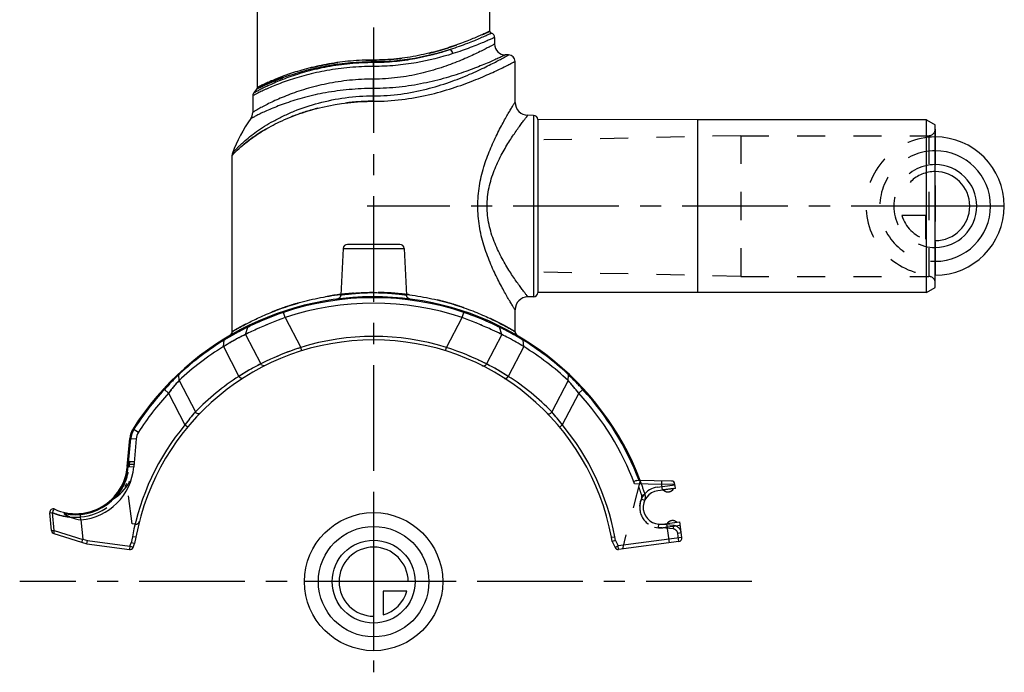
# Model space of a CAD drawing. Header units: millimetres. Extents: x 0 to 1000, y 0 to 1000.
# Tile 1 of 2: x 383 to 610, y 367 to 518. Entities that reach past the tile are written whole.
import ezdxf

# ---------------------------------------------------------------- set-up
doc = ezdxf.new("R2010")
doc.units = ezdxf.units.MM
doc.header["$LTSCALE"] = 65.185185
doc.linetypes.add('CENTER', pattern=[0.6, 0.375, -0.075, 0.075, -0.075])
doc.linetypes.add('HIDDEN', pattern=[0.2, 0.1, -0.1])
for name, color, linetype in [('ACHSEN_S', 7, 'CONTINUOUS'), ('FASEN', 7, 'CONTINUOUS'), ('FLAECHEN', 7, 'CONTINUOUS'), ('KOERPER', 7, 'CONTINUOUS'), ('KONST.EL_MIT_GEO', 7, 'CONTINUOUS'), ('NULLPUNKT_X', 7, 'CONTINUOUS'), ('NULLPUNKT_Y', 7, 'CONTINUOUS')]:
    doc.layers.add(name, color=color, linetype=linetype)

msp = doc.modelspace()

# ---------------------------------------------------------------- linework, layer by layer
at = {"layer": 'ACHSEN_S', "color": 40, "linetype": 'CENTER'}
for p, q in [((464.48, 633.35), (464.48, 366.65)), ((552, 387.65), (382.55, 387.65))]:
    msp.add_line(p, q, dxfattribs=at)
at = {"layer": 'FASEN', "color": 7, "linetype": 'Continuous'}
for p, q in [((592.48, 494.65), (539.48, 494.65)), ((592.48, 494.65), (594.48, 493.5)), ((592.48, 454.65), (592.48, 494.65)), ((594.48, 455.8), (594.48, 493.5)), ((592.48, 454.65), (539.48, 454.65)), ((592.48, 454.65), (594.48, 455.8)), ((409.52, 420.7), (408.96, 414.21))]:
    msp.add_line(p, q, dxfattribs=at)
for centre, radius, start, end in [((464.48, 387.65), 64.5, 71.4913, 108.5087), ((463.54, 387.15), 64.51, 121.6113, 133.1259), ((465.41, 387.15), 64.51, 46.8741, 58.3887), ((450.21, 406.05), 41.73, 137.5102, 142.7758), ((478.53, 405.87), 42, 37.2414, 42.4725), ((464.48, 387.65), 64.5, 137.4176, 147.5343), ((413.01, 420.39), 3.5, 147.5343, 175), ((395.51, 415.39), 13.5, 275.1405, 355)]:
    msp.add_arc(centre, radius, start, end, dxfattribs=at)
at = {"layer": 'FASEN', "color": 8, "linetype": 'HIDDEN'}
for centre, radius, start, end in [((450.26, 406.01), 41.79, 137.5136, 142.7721), ((478.49, 405.84), 42.06, 37.2448, 42.4691)]:
    msp.add_arc(centre, radius, start, end, dxfattribs=at)
for points, knots in [([(444, 448.81), (441.87, 448.04), (438.77, 446.79), (435.76, 445.37), (434.8, 444.9)], [0, 0, 0, 0, 0.680955, 1, 1, 1, 1]), ([(494.15, 444.9), (493.2, 445.37), (490.18, 446.79), (487.09, 448.04), (484.95, 448.81)], [0, 0, 0, 0, 0.318592, 1, 1, 1, 1]), ([(434.8, 444.9), (434.27, 444.64), (432.54, 443.77), (430.87, 442.8), (429.73, 442.09)], [0, 0, 0, 0, 0.306159, 1, 1, 1, 1])]:
    msp.add_open_spline(points, degree=3, knots=knots, dxfattribs=at)
at = {"layer": 'FASEN', "color": 7, "linetype": 'Continuous'}
for points, knots in [([(444, 448.81), (441.87, 448.04), (438.77, 446.79), (435.76, 445.37), (434.8, 444.9)], [0, 0, 0, 0, 0.680954, 1, 1, 1, 1]), ([(494.15, 444.9), (493.2, 445.37), (490.18, 446.79), (487.09, 448.04), (484.95, 448.81)], [0, 0, 0, 0, 0.318606, 1, 1, 1, 1]), ([(434.8, 444.9), (434.27, 444.64), (432.54, 443.77), (430.87, 442.8), (429.73, 442.09)], [0, 0, 0, 0, 0.306182, 1, 1, 1, 1]), ([(499.22, 442.09), (498.09, 442.8), (496.41, 443.77), (494.68, 444.64), (494.15, 444.9)], [0, 0, 0, 0, 0.694463, 1, 1, 1, 1])]:
    msp.add_open_spline(points, degree=3, knots=knots, dxfattribs=at)
at = {"layer": 'FLAECHEN', "color": 7, "linetype": 'Continuous'}
for p, q in [((495.73, 509.65), (494.98, 509.65)), ((437.46, 501.8), (436.68, 500.8))]:
    msp.add_line(p, q, dxfattribs=at)
at = {"layer": 'FLAECHEN', "color": 8, "linetype": 'HIDDEN'}
for p, q in [((549.48, 490.95), (502.47, 489.93)), ((549.48, 490.95), (549.48, 458.35)), ((502.47, 489.93), (502.47, 459.37)), ((549.48, 458.35), (502.47, 459.37))]:
    msp.add_line(p, q, dxfattribs=at)
at = {"layer": 'FLAECHEN', "color": 7, "linetype": 'Continuous'}
msp.add_arc((464.48, 474.83), 34.82, 144.8185, 159.7136, dxfattribs=at)
at = {"layer": 'KOERPER', "color": 7, "linetype": 'Continuous'}
for p, q in [((437.58, 502.12), (437.58, 564.15)), ((491.38, 515.15), (491.38, 564.15)), ((501.49, 495.65), (501.49, 453.65)), ((539.48, 494.65), (502.47, 494.71)), ((502.47, 494.71), (502.47, 454.59)), ((539.48, 494.65), (539.48, 454.65)), ((457.43, 464.8), (456.86, 454.04)), ((471.53, 464.8), (472.09, 454.04)), ((539.48, 454.65), (502.47, 454.59))]:
    msp.add_line(p, q, dxfattribs=at)
at = {"layer": 'KOERPER', "color": 40, "linetype": 'CENTER'}
msp.add_line((599.48, 474.65), (463.01, 474.65), dxfattribs=at)
at = {"layer": 'KOERPER', "color": 8, "linetype": 'HIDDEN'}
for p, q in [((533.91, 409.2), (531.53, 408.88)), ((532.43, 401.14), (534.65, 401.43))]:
    msp.add_line(p, q, dxfattribs=at)
at = {"layer": 'KOERPER', "color": 7, "linetype": 'Continuous'}
for centre, radius, start, end in [((501.48, 494.65), 1, 3.7028, 89), ((501.48, 454.65), 1, 271, 356.2972), ((532.61, 409.93), 1.5, 224.3699, 330.6301), ((533.67, 400.29), 1.5, 49.3103, 145.6897)]:
    msp.add_arc(centre, radius, start, end, dxfattribs=at)
at = {"layer": 'KONST.EL_MIT_GEO', "color": 7, "linetype": 'Continuous'}
for p, q in [((492.48, 513.7), (492.48, 512.15)), ((464.48, 506.98), (464.48, 508.47)), ((497.23, 498.67), (497.23, 508.15)), ((464.48, 498.92), (464.48, 504.05)), ((436.48, 500.19), (436.48, 496.33)), ((501.49, 495.65), (500.17, 495.67)), ((431.73, 486.38), (432.03, 486.71)), ((431.73, 445.53), (431.73, 486.38)), ((431.88, 486.55), (432.03, 486.71)), ((470.53, 465.75), (458.43, 465.75)), ((457.43, 464.8), (471.53, 464.8)), ((456.77, 454.18), (456.87, 454.19)), ((456.77, 454.18), (456.87, 454.19)), ((472.08, 454.19), (472.11, 454.19)), ((501.49, 453.65), (500.17, 453.63)), ((444, 448.81), (443.52, 450.24)), ((484.95, 448.81), (485.35, 450.01)), ((497.23, 445.53), (497.23, 450.63)), ((435.36, 446.61), (435.88, 446.86)), ((435.76, 446.8), (435.88, 446.86)), ((435.88, 446.86), (435.89, 446.87)), ((444, 448.81), (447.59, 441.88)), ((481.36, 441.88), (484.95, 448.81)), ((493.08, 446.86), (493.59, 446.61)), ((434.8, 444.9), (435.36, 446.61)), ((434.8, 444.9), (438.34, 438.07)), ((494.15, 444.9), (490.61, 438.07)), ((493.44, 446.69), (493.59, 446.61)), ((494.15, 444.9), (493.59, 446.61)), ((429.73, 442.09), (429.86, 443.58)), ((499.22, 442.09), (499.09, 443.58)), ((429.73, 442.09), (433.3, 435.2)), ((447.83, 441.12), (447.59, 441.88)), ((481.12, 441.12), (481.36, 441.88)), ((499.23, 442.09), (495.65, 435.2)), ((419.44, 434.24), (419.37, 435.58)), ((509.51, 434.24), (509.58, 435.58)), ((419.44, 434.24), (423.22, 426.95)), ((509.51, 434.24), (505.73, 426.95)), ((416.98, 431.29), (416.05, 432.15)), ((416.98, 431.29), (420.79, 423.95)), ((511.97, 431.29), (508.16, 423.95)), ((511.97, 431.29), (512.9, 432.15)), ((421.41, 423.44), (420.79, 423.95)), ((507.55, 423.44), (508.16, 423.95)), ((408.79, 423.08), (410.06, 422.27)), ((407.46, 414.34), (408.03, 420.83)), ((407.69, 414.32), (408.26, 420.81)), ((408.03, 420.83), (409.52, 420.7)), ((407.46, 414.34), (408.96, 414.21)), ((531.19, 410.19), (524.87, 410.3)), ((533.42, 410.95), (525.42, 411.09)), ((531.19, 410.19), (531.2, 410.99)), ((534.33, 409.25), (530.27, 408.72)), ((534.2, 410.26), (531.19, 410.19)), ((531.36, 408.86), (531.19, 410.19)), ((534.33, 409.25), (534.2, 410.26)), ((389.52, 403.61), (390.11, 403.67)), ((389.92, 399.47), (389.52, 403.61)), ((390.51, 399.53), (390.11, 403.67)), ((396.72, 401.94), (397.14, 397.52)), ((531.29, 400.98), (535.35, 401.52)), ((535.84, 397.85), (535.35, 401.52)), ((389.92, 399.47), (390.51, 399.53)), ((390.51, 399.53), (397.14, 397.44)), ((532.97, 396.67), (532.38, 401.13)), ((390.48, 398.78), (398.05, 396.4)), ((397.14, 397.52), (398.22, 397.18)), ((398.05, 396.4), (398.22, 397.18)), ((398.22, 397.18), (408.05, 395.89)), ((408.05, 395.89), (408.38, 396.68)), ((408.64, 398.07), (408.38, 396.68)), ((409.15, 396.45), (408.38, 396.68)), ((409.43, 397.92), (408.64, 398.07)), ((409.43, 397.92), (409.15, 396.45)), ((519.53, 397.92), (520.31, 398.07)), ((519.71, 396.94), (519.53, 397.92)), ((520.48, 397.19), (519.71, 396.94)), ((519.71, 396.94), (520.37, 395.56)), ((519.71, 396.94), (519.71, 396.94)), ((520.48, 397.19), (520.31, 398.07)), ((520.48, 397.19), (521.09, 395.91)), ((535.84, 397.85), (521.09, 395.91)), ((535.15, 396.95), (521.19, 395.12)), ((398.05, 396.4), (407.95, 395.09)), ((398.05, 396.4), (398.05, 396.4)), ((408.05, 395.89), (407.95, 395.09)), ((408.79, 395.58), (408.05, 395.89)), ((408.79, 395.58), (409.15, 396.45)), ((409.15, 396.45), (409.15, 396.45)), ((521.09, 395.91), (520.37, 395.56)), ((521.19, 395.12), (521.09, 395.91))]:
    msp.add_line(p, q, dxfattribs=at)
at = {"layer": 'KONST.EL_MIT_GEO', "color": 8, "linetype": 'HIDDEN'}
for p, q in [((594.48, 492.45), (594.48, 456.85)), ((549.48, 490.95), (592.98, 490.95)), ((592.98, 490.95), (592.98, 458.35)), ((549.48, 458.35), (592.98, 458.35)), ((472.06, 454.19), (472.08, 454.19)), ((485.43, 450.24), (485.35, 450.01)), ((407.51, 414.92), (407.91, 414.89)), ((407.91, 414.89), (407.86, 414.31)), ((407.99, 415.39), (407.91, 414.89)), ((407.91, 414.89), (409.04, 414.89)), ((409.05, 415.39), (407.99, 415.39)), ((408.57, 401.06), (407.09, 412.27)), ((526.18, 411.08), (522.06, 395.23)), ((530.16, 409.56), (534.22, 410.1)), ((527.22, 406.45), (526.49, 406.78)), ((527.3, 407.88), (526.54, 407.63)), ((396.72, 401.94), (396.65, 402.64)), ((409.35, 400.96), (408.57, 401.06)), ((530.44, 400.97), (530.37, 400.17)), ((533.82, 399.87), (530.37, 400.17)), ((533.88, 400.66), (530.44, 400.97)), ((535.46, 400.68), (531.4, 400.14)), ((533.88, 400.66), (533.82, 399.87)), ((535.69, 398.93), (534.9, 398.83)), ((535.15, 396.95), (534.9, 398.83))]:
    msp.add_line(p, q, dxfattribs=at)
at = {"layer": 'KONST.EL_MIT_GEO', "color": 7, "linetype": 'Continuous'}
for points in [[(431.73, 486.38), (431.73, 486.39), (431.75, 486.41), (431.78, 486.44), (431.82, 486.49)], [(456.86, 454.04), (456.85, 453.96), (456.84, 453.87), (456.82, 453.79), (456.79, 453.71), (456.75, 453.63), (456.71, 453.55), (456.65, 453.48), (456.6, 453.42), (456.54, 453.35), (456.47, 453.3), (456.4, 453.25), (456.32, 453.21), (456.24, 453.17), (456.16, 453.14), (456.08, 453.12), (455.99, 453.1)], [(472.96, 453.1), (472.87, 453.12), (472.79, 453.14), (472.71, 453.17), (472.63, 453.21), (472.55, 453.25), (472.48, 453.3), (472.42, 453.35), (472.35, 453.42), (472.3, 453.48), (472.25, 453.55), (472.2, 453.63), (472.17, 453.71), (472.14, 453.79), (472.11, 453.87), (472.1, 453.96), (472.09, 454.04)]]:
    msp.add_lwpolyline(points, dxfattribs=at)
for centre, radius, start, end in [((491.88, 515.15), 0.5, 180, 254.5339), ((491.48, 513.7), 1, 0.0001, 74.5339), ((494.98, 512.15), 2.5, 180, 270), ((495.73, 508.15), 1.5, 0.0001, 89.9998), ((437.08, 502.12), 0.5, 320.8812, 360), ((437.48, 500.19), 1, 142.9802, 180.0002), ((500.23, 498.67), 3, 179.9999, 269.0001), ((433.98, 496.33), 2.5, 324.8184, 359.9999), ((433.23, 486.38), 1.5, 159.7138, 180.0002), ((458.43, 464.75), 1, 90, 177), ((470.53, 464.75), 1, 3, 90), ((464.48, 387.65), 66, 20.7908, 147.5343), ((500.23, 450.63), 3, 90.9999, 180.0001), ((464.48, 387.65), 65.77, 71.4913, 108.5087), ((466.17, 383.67), 70.08, 108.7931, 115.6024), ((462.8, 383.73), 70.01, 64.4935, 71.21), ((436.12, 446.37), 0.796, 115.782, 161.8442), ((462.47, 383.02), 70.8, 64.3821, 64.4982), ((492.83, 446.37), 0.796, 18.144, 64.1998), ((463.41, 389.12), 63.97, 116.0049, 121.2856), ((430.73, 445.53), 1, 300.2471, 359.9999), ((465.63, 389.28), 63.78, 58.7755, 64.003), ((498.23, 445.53), 1, 180.0002, 239.7532), ((464.48, 387.65), 56, 10.5709, 169.4291), ((464.27, 387.61), 65.71, 121.5836, 132.7849), ((463.44, 389.07), 64.02, 121.284, 121.6336), ((464.48, 387.65), 56.8, 72.7088, 107.2912), ((465.59, 389.19), 63.88, 58.3651, 58.7839), ((464.68, 387.61), 65.71, 47.2238, 58.4165), ((468.38, 378.26), 66.93, 108.0901, 116.665), ((460.55, 378.2), 67, 63.3393, 71.9055), ((461.82, 391.11), 52.51, 116.5623, 122.8959), ((467.12, 391.09), 52.53, 57.1054, 63.4364), ((461.08, 391.93), 60.38, 133.6948, 138.2251), ((464.28, 387.6), 65.72, 132.785, 133.1069), ((464.66, 387.59), 65.73, 46.8931, 47.224), ((467.73, 391.79), 60.58, 41.7825, 46.2981), ((463.97, 387.39), 56.8, 122.6837, 135.852), ((464.98, 387.39), 56.8, 44.1481, 57.3162), ((464.48, 387.65), 65.77, 137.4176, 147.5343), ((464.48, 387.65), 64.5, 20.5583, 42.5824), ((464.48, 387.65), 65.77, 20.8724, 42.5824), ((456.85, 397.26), 44.87, 138.5634, 143.4932), ((471.95, 397.14), 45.06, 36.5173, 41.4261), ((464.48, 387.65), 56.8, 140.2746, 169.4291), ((464.48, 387.65), 56.8, 10.5709, 39.7254), ((413.01, 420.39), 5, 147.5343, 175), ((413.01, 420.39), 4.77, 147.5343, 175), ((395.51, 415.39), 12, 246.0942, 355), ((395.51, 415.39), 12.23, 257.7628, 355), ((533.41, 410.15), 0.8, 7.5, 89), ((530.78, 404.85), 3.9, 97.5, 277.5), ((390.32, 403.69), 0.8, 66.0942, 185.5), ((395.31, 415.38), 12.81, 246.0979, 253.3715), ((395.31, 415.4), 12.83, 253.3901, 264.9394), ((399.27, 416.66), 14.94, 250.0659, 260.1662), ((390.72, 399.55), 0.8, 185.5, 252.5), ((535.04, 397.75), 0.8, 277.5, 7.5), ((408.05, 395.89), 0.8, 262.5, 337.5), ((521.09, 395.91), 0.8, 205.5709, 277.5)]:
    msp.add_arc(centre, radius, start, end, dxfattribs=at)
at = {"layer": 'KONST.EL_MIT_GEO', "color": 8, "linetype": 'HIDDEN'}
for centre, radius, start, end in [((592.98, 492.45), 1.5, 270, 360), ((592.98, 456.85), 1.5, 0, 90), ((464.48, 391.55), 63.1, 83.0959, 96.9233), ((466.16, 383.7), 70.05, 108.7912, 116.0834), ((462.74, 383.58), 70.18, 63.9237, 71.2019), ((463.33, 389.26), 63.8, 115.9975, 121.6426), ((465.54, 389.11), 63.98, 58.3654, 63.9951), ((468.4, 378.2), 67, 108.0944, 116.6607), ((460.58, 378.26), 66.93, 63.335, 71.9099), ((461.83, 391.09), 52.53, 116.5636, 122.8947), ((467.13, 391.11), 52.51, 57.1041, 63.4376), ((461.21, 391.8), 60.56, 133.7016, 138.2183), ((464.27, 387.61), 65.71, 132.7849, 133.1071), ((464.68, 387.61), 65.71, 46.893, 47.2238), ((467.87, 391.93), 60.38, 41.7751, 46.3053), ((457, 397.14), 45.06, 138.574, 143.4826), ((472.1, 397.26), 44.87, 36.5068, 41.4367), ((399.05, 415.39), 10, 296.3053, 360), ((407.99, 415.79), 0.4, 175, 270), ((395.51, 415.39), 12.4, 318.9665, 355), ((395.51, 415.39), 12.8, 275.1208, 337.4649), ((464.48, 387.65), 66, 17.849, 20.7908), ((464.48, 387.65), 65.2, 17.849, 19.7873), ((530.78, 404.85), 4.75, 97.5, 277.5), ((532.61, 409.93), 1.5, 224.3699, 330.6301), ((530.78, 404.85), 4.7, 155.8353, 265), ((525.4, 407.27), 1.2, 335.8353, 17.849), ((525.4, 407.27), 2, 335.8353, 17.849), ((395.32, 415.44), 12.88, 246.1483, 259.3811), ((395.3, 415.38), 12.81, 246.1353, 253.4069), ((395.3, 415.36), 12.79, 246.0802, 259.4047), ((395.3, 415.37), 12.8, 259.4081, 276.047), ((409.45, 401.75), 0.8, 262.5, 345.6242), ((533.67, 400.29), 1.5, 49.3103, 145.6897), ((533.71, 398.67), 1.2, 7.5, 85), ((533.71, 398.67), 2, 7.5, 85)]:
    msp.add_arc(centre, radius, start, end, dxfattribs=at)
at = {"layer": 'KONST.EL_MIT_GEO', "color": 7, "linetype": 'Continuous'}
msp.add_ellipse((394.05, 398.5), major_axis=(3.08, -1.07), ratio=0.243805, start_param=0.009636, end_param=0.110937, dxfattribs=at)
at = {"layer": 'KONST.EL_MIT_GEO', "color": 8, "linetype": 'HIDDEN'}
for points, knots in [([(464.48, 508.47), (466.25, 508.47), (469.74, 508.65), (474.75, 509.42), (478.66, 510.37), (481.52, 511.23), (483.44, 511.88), (485.18, 512.51), (486.74, 513.12), (488.08, 513.68), (489.07, 514.1), (489.75, 514.41), (490.17, 514.59), (490.53, 514.76), (490.82, 514.89), (491.03, 514.99), (491.16, 515.05), (491.24, 515.08), (491.3, 515.11), (491.34, 515.13), (491.36, 515.14), (491.37, 515.15), (491.38, 515.15)], [0, 0, 0, 0, 0.190611, 0.373956, 0.543757, 0.621885, 0.694621, 0.761298, 0.821224, 0.873679, 0.91793, 0.936754, 0.953264, 0.967382, 0.979038, 0.98817, 0.991774, 0.99473, 0.997033, 0.998681, 0.99967, 1, 1, 1, 1]), ([(464.48, 508.02), (467.66, 508.02), (473.67, 508.57), (479.5, 510.04), (482.19, 510.89)], [0, 0, 0, 0, 0.530149, 1, 1, 1, 1]), ([(482.84, 509.95), (482.8, 510.16), (482.66, 510.53), (482.36, 510.82), (482.19, 510.89)], [0, 0, 0, 0, 0.541481, 1, 1, 1, 1]), ([(437.58, 502.12), (437.58, 502.11), (437.59, 502.12), (437.6, 502.12), (437.62, 502.14), (437.66, 502.16), (437.71, 502.19), (437.79, 502.22), (437.88, 502.27), (437.99, 502.32), (438.16, 502.41), (438.42, 502.54), (438.78, 502.71), (439.2, 502.91), (439.67, 503.13), (440.21, 503.37), (441.04, 503.73), (442.2, 504.21), (443.75, 504.81), (445.49, 505.42), (447.42, 506.02), (449.51, 506.6), (451.75, 507.13), (454.97, 507.75), (459.22, 508.31), (462.7, 508.47), (464.48, 508.47)], [0, 0, 0, 0, 0.000336, 0.000755, 0.001341, 0.003013, 0.005349, 0.008346, 0.012, 0.016302, 0.021246, 0.033029, 0.047275, 0.063903, 0.082826, 0.103952, 0.127188, 0.179622, 0.239411, 0.305879, 0.378387, 0.456318, 0.539056, 0.625952, 0.809314, 1, 1, 1, 1]), ([(437.46, 501.8), (437.46, 501.8), (437.48, 501.81), (437.5, 501.82), (437.55, 501.84), (437.6, 501.87), (437.68, 501.91), (437.81, 501.97), (438.01, 502.07), (438.31, 502.21), (438.67, 502.38), (439.08, 502.57), (439.56, 502.79), (440.1, 503.03), (440.92, 503.38), (442.09, 503.85), (443.65, 504.43), (445.4, 505.03), (447.33, 505.62), (449.43, 506.19), (451.68, 506.71), (454.92, 507.32), (459.19, 507.87), (462.69, 508.02), (464.48, 508.02)], [0, 0, 0, 0, 0.000333, 0.001329, 0.002987, 0.005303, 0.008276, 0.011899, 0.021071, 0.032763, 0.046907, 0.063423, 0.082228, 0.103234, 0.126352, 0.178565, 0.238171, 0.304509, 0.376951, 0.454889, 0.537708, 0.62476, 0.808633, 1, 1, 1, 1]), ([(464.48, 498.92), (462.27, 498.92), (457.95, 498.65), (451.76, 497.48), (446.98, 495.98), (443.54, 494.56), (441.23, 493.44), (439.15, 492.29), (437.3, 491.12), (435.92, 490.13), (434.94, 489.37), (434.3, 488.84), (433.72, 488.34), (433.21, 487.88), (432.78, 487.46), (432.46, 487.15), (432.24, 486.93), (432.11, 486.79), (432, 486.67), (431.9, 486.57), (431.83, 486.49), (431.78, 486.44), (431.75, 486.41), (431.74, 486.4), (431.73, 486.39), (431.73, 486.38)], [0, 0, 0, 0, 0.183702, 0.360258, 0.524032, 0.599885, 0.67116, 0.737473, 0.798397, 0.853382, 0.878423, 0.901667, 0.922966, 0.94214, 0.958982, 0.973258, 0.979357, 0.984721, 0.989321, 0.993128, 0.996118, 0.998269, 0.999025, 0.999566, 1, 1, 1, 1]), ([(497.23, 445.53), (497.22, 445.53), (497.21, 445.54), (497.18, 445.56), (497.13, 445.59), (497.06, 445.63), (496.96, 445.69), (496.8, 445.78), (496.55, 445.93), (496.19, 446.14), (495.75, 446.39), (495.24, 446.68), (494.66, 447), (494, 447.34), (493, 447.86), (491.59, 448.56), (489.71, 449.41), (487.59, 450.29), (485.26, 451.15), (482.73, 451.98), (480.01, 452.73), (476.09, 453.63), (470.9, 454.43), (464.47, 454.76), (458.04, 454.43), (452.85, 453.63), (448.94, 452.73), (446.22, 451.97), (443.68, 451.15), (441.35, 450.28), (439.24, 449.41), (437.36, 448.56), (435.95, 447.86), (434.95, 447.34), (434.29, 446.99), (433.71, 446.67), (433.2, 446.39), (432.76, 446.14), (432.4, 445.93), (432.15, 445.78), (431.99, 445.69), (431.9, 445.63), (431.82, 445.59), (431.78, 445.56), (431.75, 445.54), (431.74, 445.53), (431.73, 445.53), (431.73, 445.53)], [0, 0, 0, 0, 0.000174, 0.000695, 0.001562, 0.002772, 0.004325, 0.006216, 0.010995, 0.017075, 0.024408, 0.032947, 0.042637, 0.053423, 0.065253, 0.09183, 0.121969, 0.155312, 0.191539, 0.230357, 0.271477, 0.314606, 0.405531, 0.500081, 0.594627, 0.685542, 0.72866, 0.769767, 0.80857, 0.844783, 0.87811, 0.908233, 0.934793, 0.946614, 0.957394, 0.967077, 0.97561, 0.982938, 0.989013, 0.993789, 0.995679, 0.99723, 0.99844, 0.999306, 0.999609, 0.999826, 1, 1, 1, 1]), ([(464.48, 454.6), (463.98, 454.6), (463.01, 454.58), (461.6, 454.52), (460.49, 454.45), (459.67, 454.38), (459.11, 454.32), (458.61, 454.27), (458.17, 454.22), (457.79, 454.17), (457.51, 454.13), (457.32, 454.11), (457.2, 454.09), (457.1, 454.08), (457.02, 454.06), (456.95, 454.05), (456.91, 454.05), (456.89, 454.04), (456.87, 454.04), (456.87, 454.04), (456.86, 454.04), (456.86, 454.04)], [0, 0, 0, 0, 0.194295, 0.381198, 0.553659, 0.632411, 0.705164, 0.771219, 0.829924, 0.880694, 0.923004, 0.940843, 0.956404, 0.969647, 0.980533, 0.989031, 0.99512, 0.997255, 0.99878, 0.999695, 1, 1, 1, 1]), ([(472.09, 454.04), (472.04, 454.05), (471.85, 454.08), (471.42, 454.14), (470.72, 454.23), (469.35, 454.38), (467.24, 454.55), (465.45, 454.6), (464.48, 454.6)], [0, 0, 0, 0, 0.01947, 0.077003, 0.17009, 0.294856, 0.618819, 1, 1, 1, 1]), ([(443.52, 450.24), (443.53, 450.24), (443.53, 450.23), (443.53, 450.22), (443.54, 450.2), (443.55, 450.16), (443.57, 450.1), (443.59, 450.05), (443.6, 450.01)], [0, 0, 0, 0, 0.016792, 0.06597, 0.147301, 0.260116, 0.575724, 1, 1, 1, 1]), ([(498.88, 443.97), (498.94, 443.94), (499.05, 443.82), (499.09, 443.66), (499.09, 443.58)], [0, 0, 0, 0, 0.471481, 1, 1, 1, 1]), ([(489.55, 437.72), (489.73, 437.63), (490.18, 437.6), (490.52, 437.89), (490.61, 438.07)], [0, 0, 0, 0, 0.499458, 1, 1, 1, 1]), ([(419.37, 435.58), (419.37, 435.66), (419.39, 435.8), (419.46, 435.92), (419.51, 435.96)], [0, 0, 0, 0, 0.53599, 1, 1, 1, 1]), ([(509.58, 435.58), (509.58, 435.66), (509.56, 435.8), (509.48, 435.92), (509.44, 435.97)], [0, 0, 0, 0, 0.54099, 1, 1, 1, 1]), ([(434.24, 434.78), (434.17, 434.74), (434, 434.7), (433.73, 434.76), (433.49, 434.94), (433.36, 435.1), (433.3, 435.2)], [0, 0, 0, 0, 0.208169, 0.443742, 0.71233, 1, 1, 1, 1]), ([(494.72, 434.78), (494.78, 434.74), (494.95, 434.7), (495.22, 434.76), (495.47, 434.94), (495.6, 435.1), (495.65, 435.2)], [0, 0, 0, 0, 0.208169, 0.443742, 0.71233, 1, 1, 1, 1]), ([(416.05, 432.15), (416.03, 432.17), (415.98, 432.2), (415.93, 432.25), (415.9, 432.27), (415.89, 432.29), (415.88, 432.29), (415.87, 432.3), (415.87, 432.3)], [0, 0, 0, 0, 0.425213, 0.740116, 0.852952, 0.934224, 0.983271, 1, 1, 1, 1]), ([(512.9, 432.15), (512.92, 432.18), (512.95, 432.21), (512.99, 432.26), (513.01, 432.28), (513.03, 432.3), (513.05, 432.31), (513.05, 432.32), (513.06, 432.32), (513.06, 432.32)], [0, 0, 0, 0, 0.425323, 0.597652, 0.740523, 0.853095, 0.93425, 0.983329, 1, 1, 1, 1]), ([(392.91, 403.43), (392.93, 403.49), (392.96, 403.56), (393, 403.63), (393.02, 403.65), (393.03, 403.65)], [0, 0, 0, 0, 0.704569, 0.900742, 1, 1, 1, 1]), ([(396.65, 402.64), (396.64, 402.74), (396.63, 402.93), (396.62, 403.18), (396.63, 403.34), (396.65, 403.42), (396.67, 403.45), (396.68, 403.45)], [0, 0, 0, 0, 0.375576, 0.693838, 0.908697, 0.968847, 1, 1, 1, 1]), ([(394.18, 402.62), (394.05, 402.67), (393.8, 402.77), (393.49, 402.91), (393.26, 403.04), (393.1, 403.16), (392.97, 403.27), (392.9, 403.38), (392.91, 403.43)], [0, 0, 0, 0, 0.26346, 0.52399, 0.652351, 0.778224, 0.898639, 1, 1, 1, 1])]:
    msp.add_open_spline(points, degree=3, knots=knots, dxfattribs=at)
at = {"layer": 'KONST.EL_MIT_GEO', "color": 7, "linetype": 'Continuous'}
for points, knots in [([(491.38, 515.15), (491.38, 515.15), (491.37, 515.15), (491.37, 515.15), (491.36, 515.14), (491.33, 515.13), (491.3, 515.11), (491.24, 515.09), (491.16, 515.05), (491.07, 515.01), (490.96, 514.96), (490.79, 514.88), (490.53, 514.76), (490.17, 514.59), (489.75, 514.41), (489.27, 514.19), (488.73, 513.96), (487.9, 513.6), (486.74, 513.12), (485.18, 512.51), (483.44, 511.88), (481.52, 511.23), (479.43, 510.61), (477.2, 510.02), (473.99, 509.3), (469.74, 508.65), (466.25, 508.47), (464.48, 508.47)], [0, 0, 0, 0, 0.000083, 0.00033, 0.000742, 0.001319, 0.002967, 0.00527, 0.008226, 0.011829, 0.016077, 0.020961, 0.032617, 0.046735, 0.063244, 0.082068, 0.103121, 0.126317, 0.17877, 0.238694, 0.30537, 0.378103, 0.456228, 0.539097, 0.626056, 0.809396, 1, 1, 1, 1]), ([(491.74, 514.67), (491.74, 514.67), (491.72, 514.66), (491.7, 514.64), (491.64, 514.62), (491.57, 514.59), (491.48, 514.55), (491.32, 514.47), (491.07, 514.36), (490.7, 514.19), (490.27, 513.99), (489.75, 513.77), (488.93, 513.41), (487.73, 512.91), (486.1, 512.26), (484.23, 511.57), (482.89, 511.11), (482.19, 510.89)], [0, 0, 0, 0, 0.001101, 0.004399, 0.009886, 0.017556, 0.027396, 0.039389, 0.069745, 0.108435, 0.155214, 0.209813, 0.271927, 0.417413, 0.589015, 0.78407, 1, 1, 1, 1]), ([(492.48, 513.7), (492.47, 513.7), (492.46, 513.7), (492.43, 513.68), (492.38, 513.66), (492.31, 513.63), (492.21, 513.58), (492.05, 513.51), (491.8, 513.39), (491.43, 513.23), (490.99, 513.03), (490.48, 512.81), (489.65, 512.45), (488.44, 511.95), (486.79, 511.31), (484.9, 510.62), (483.55, 510.18), (482.84, 509.95)], [0, 0, 0, 0, 0.001099, 0.004388, 0.009862, 0.017513, 0.027331, 0.039295, 0.069586, 0.108197, 0.154892, 0.209405, 0.271439, 0.416816, 0.588424, 0.783662, 1, 1, 1, 1]), ([(492.48, 512.15), (492.47, 512.15), (492.46, 512.14), (492.44, 512.13), (492.39, 512.1), (492.33, 512.07), (492.25, 512.03), (492.11, 511.95), (491.9, 511.84), (491.59, 511.67), (491.21, 511.48), (490.77, 511.25), (490.06, 510.89), (489.03, 510.37), (487.63, 509.7), (486.02, 508.97), (484.21, 508.21), (482.22, 507.43), (479.26, 506.39), (475.21, 505.23), (469.98, 504.28), (466.33, 504.05), (464.48, 504.05)], [0, 0, 0, 0, 0.000339, 0.001355, 0.003047, 0.005412, 0.008446, 0.012144, 0.021507, 0.033442, 0.047877, 0.064731, 0.083913, 0.128873, 0.181953, 0.242348, 0.309289, 0.382059, 0.459992, 0.628847, 0.810838, 1, 1, 1, 1]), ([(482.19, 510.89), (479.52, 510), (475.27, 508.87), (469.31, 508.02), (466.1, 507.87), (464.48, 507.87)], [0, 0, 0, 0, 0.467251, 0.729166, 1, 1, 1, 1]), ([(482.19, 510.89), (479.5, 510.04), (473.67, 508.57), (467.66, 508.02), (464.48, 508.02)], [0, 0, 0, 0, 0.469851, 1, 1, 1, 1]), ([(482.84, 509.95), (482.8, 510.16), (482.66, 510.53), (482.36, 510.82), (482.19, 510.89)], [0, 0, 0, 0, 0.541481, 1, 1, 1, 1]), ([(464.48, 508.47), (462.7, 508.47), (459.22, 508.31), (454.21, 507.65), (450.29, 506.81), (447.42, 506.02), (445.49, 505.42), (443.75, 504.81), (442.2, 504.21), (440.85, 503.66), (439.87, 503.22), (439.2, 502.91), (438.78, 502.71), (438.42, 502.54), (438.13, 502.39), (437.92, 502.29), (437.79, 502.22), (437.71, 502.19), (437.66, 502.16), (437.61, 502.14), (437.59, 502.12), (437.58, 502.12), (437.58, 502.12)], [0, 0, 0, 0, 0.190693, 0.37406, 0.543667, 0.621602, 0.694112, 0.760581, 0.820373, 0.872808, 0.917171, 0.936095, 0.952723, 0.96697, 0.978753, 0.988, 0.991653, 0.994651, 0.996987, 0.998659, 0.999664, 1, 1, 1, 1]), ([(482.84, 509.95), (480.06, 509.08), (475.64, 507.97), (469.47, 507.13), (466.16, 506.98), (464.48, 506.98)], [0, 0, 0, 0, 0.467997, 0.729703, 1, 1, 1, 1]), ([(464.48, 500.18), (466.58, 500.18), (470.7, 500.46), (476.58, 501.61), (481.88, 503.22), (485.84, 504.78), (488.62, 506.02), (490.41, 506.86), (491.95, 507.63), (493.25, 508.3), (494.16, 508.79), (494.75, 509.11), (495.09, 509.3), (495.36, 509.44), (495.55, 509.55), (495.66, 509.61), (495.71, 509.64), (495.73, 509.65)], [0, 0, 0, 0, 0.190929, 0.374134, 0.543467, 0.693926, 0.760533, 0.82048, 0.873035, 0.917441, 0.952952, 0.967154, 0.978886, 0.988082, 0.99469, 0.998669, 1, 1, 1, 1]), ([(494.98, 509.65), (494.96, 509.65), (494.93, 509.63), (494.88, 509.61), (494.78, 509.55), (494.6, 509.47), (494.32, 509.34), (493.97, 509.18), (493.55, 508.98), (493.06, 508.76), (492.26, 508.4), (491.11, 507.9), (489.55, 507.24), (487.76, 506.53), (485.76, 505.79), (483.57, 505.05), (480.33, 504.06), (475.95, 502.97), (470.34, 502.09), (466.45, 501.88), (464.48, 501.88)], [0, 0, 0, 0, 0.001382, 0.003106, 0.005516, 0.012376, 0.021912, 0.034061, 0.048748, 0.065882, 0.085367, 0.130972, 0.184704, 0.245703, 0.313146, 0.386265, 0.464352, 0.632767, 0.813209, 1, 1, 1, 1]), ([(464.48, 506.98), (462.63, 506.98), (459.01, 506.82), (453.78, 506.12), (449.7, 505.23), (446.72, 504.39), (444.71, 503.75), (442.9, 503.1), (441.29, 502.46), (440.08, 501.94), (439.22, 501.56), (438.66, 501.29), (438.16, 501.06), (437.73, 500.84), (437.36, 500.65), (437.05, 500.5), (436.84, 500.38), (436.7, 500.31), (436.62, 500.27), (436.56, 500.24), (436.52, 500.22), (436.49, 500.2), (436.48, 500.2), (436.48, 500.19)], [0, 0, 0, 0, 0.190428, 0.373537, 0.542918, 0.620772, 0.693236, 0.759706, 0.819552, 0.872099, 0.895412, 0.916624, 0.93564, 0.952364, 0.966704, 0.978574, 0.987895, 0.991579, 0.994603, 0.99696, 0.998647, 0.999661, 1, 1, 1, 1]), ([(464.48, 507.87), (462.65, 507.87), (459.06, 507.7), (453.89, 506.98), (449.85, 506.05), (446.89, 505.18), (444.9, 504.51), (443.09, 503.84), (441.49, 503.17), (440.09, 502.55), (439.07, 502.05), (438.37, 501.7), (437.93, 501.48), (437.56, 501.28), (437.25, 501.11), (437.04, 501), (436.9, 500.92), (436.82, 500.88), (436.76, 500.84), (436.72, 500.82), (436.69, 500.8), (436.68, 500.8), (436.68, 500.8)], [0, 0, 0, 0, 0.189017, 0.371058, 0.539925, 0.617753, 0.69034, 0.75707, 0.817291, 0.870299, 0.915327, 0.934594, 0.95156, 0.966123, 0.97819, 0.987673, 0.991423, 0.994502, 0.996903, 0.998621, 0.999655, 1, 1, 1, 1]), ([(464.48, 508.02), (462.69, 508.02), (459.19, 507.87), (454.15, 507.22), (450.21, 506.4), (447.33, 505.62), (445.4, 505.03), (443.65, 504.43), (442.09, 503.85), (440.74, 503.3), (439.76, 502.88), (439.08, 502.57), (438.67, 502.38), (438.31, 502.21), (438.01, 502.07), (437.78, 501.96), (437.63, 501.88), (437.54, 501.84), (437.5, 501.82), (437.48, 501.81), (437.47, 501.8), (437.46, 501.8)], [0, 0, 0, 0, 0.191373, 0.375252, 0.545097, 0.623037, 0.695482, 0.761822, 0.82143, 0.873644, 0.917769, 0.936575, 0.953091, 0.967235, 0.978928, 0.9881, 0.994697, 0.997013, 0.998671, 0.999667, 1, 1, 1, 1]), ([(464.48, 498.92), (466.65, 498.92), (470.91, 499.18), (477.01, 500.28), (481.75, 501.61), (485.22, 502.8), (487.55, 503.69), (489.67, 504.56), (491.56, 505.39), (493.2, 506.15), (494.4, 506.73), (495.23, 507.14), (495.75, 507.39), (496.19, 507.62), (496.55, 507.8), (496.8, 507.93), (496.96, 508.01), (497.06, 508.06), (497.13, 508.1), (497.18, 508.12), (497.21, 508.14), (497.22, 508.15), (497.23, 508.15)], [0, 0, 0, 0, 0.18944, 0.37171, 0.540814, 0.618829, 0.691631, 0.758548, 0.818861, 0.871806, 0.916594, 0.935684, 0.952447, 0.966795, 0.978652, 0.987948, 0.991619, 0.99463, 0.996976, 0.998654, 0.999663, 1, 1, 1, 1]), ([(464.48, 504.05), (462.62, 504.05), (458.98, 503.87), (453.75, 503.07), (449.67, 502.05), (446.7, 501.1), (444.71, 500.38), (442.9, 499.64), (441.29, 498.92), (440.09, 498.33), (439.23, 497.89), (438.67, 497.59), (438.17, 497.32), (437.74, 497.07), (437.36, 496.86), (437.05, 496.68), (436.84, 496.55), (436.7, 496.47), (436.62, 496.42), (436.56, 496.38), (436.52, 496.36), (436.49, 496.34), (436.48, 496.34), (436.48, 496.33)], [0, 0, 0, 0, 0.189197, 0.371129, 0.539603, 0.617207, 0.689605, 0.756213, 0.816406, 0.869485, 0.893117, 0.914673, 0.934043, 0.95112, 0.965794, 0.977966, 0.987541, 0.99133, 0.994442, 0.996869, 0.998606, 0.999651, 1, 1, 1, 1]), ([(464.48, 501.88), (462.58, 501.88), (458.85, 501.71), (453.5, 500.99), (449.34, 500.06), (446.31, 499.19), (444.29, 498.53), (442.46, 497.86), (440.84, 497.21), (439.43, 496.6), (438.41, 496.11), (437.71, 495.77), (437.27, 495.55), (436.9, 495.36), (436.59, 495.2), (436.38, 495.09), (436.24, 495.01), (436.16, 494.97), (436.1, 494.94), (436.06, 494.92), (436.04, 494.9), (436.02, 494.9), (436.02, 494.89)], [0, 0, 0, 0, 0.19261, 0.377084, 0.546741, 0.624386, 0.696477, 0.762462, 0.821763, 0.873752, 0.917747, 0.936522, 0.953026, 0.967173, 0.978879, 0.988068, 0.9917, 0.994681, 0.997004, 0.998666, 0.999666, 1, 1, 1, 1]), ([(431.82, 486.9), (431.82, 486.91), (431.84, 486.92), (431.87, 486.96), (431.92, 487.02), (432, 487.11), (432.09, 487.21), (432.26, 487.4), (432.52, 487.68), (432.88, 488.06), (433.32, 488.51), (433.84, 489), (434.64, 489.74), (435.81, 490.73), (437.42, 491.94), (439.27, 493.17), (441.34, 494.39), (443.64, 495.57), (447.07, 497.08), (451.82, 498.66), (457.98, 499.89), (462.29, 500.18), (464.48, 500.18)], [0, 0, 0, 0, 0.000453, 0.001806, 0.00405, 0.007166, 0.011129, 0.015911, 0.027801, 0.042561, 0.059913, 0.0796, 0.101397, 0.150578, 0.206286, 0.267722, 0.334324, 0.405656, 0.481332, 0.644056, 0.818723, 1, 1, 1, 1]), ([(432.03, 486.71), (433.14, 487.87), (435.32, 489.78), (438.94, 492.22), (442.85, 494.3), (447.48, 496.19), (454.67, 498.26), (460.51, 498.92), (464.48, 498.92)], [0, 0, 0, 0, 0.136252, 0.242973, 0.368384, 0.509797, 0.664698, 1, 1, 1, 1]), ([(497.23, 450.63), (497.23, 450.63), (497.22, 450.64), (497.2, 450.67), (497.18, 450.71), (497.14, 450.77), (497.09, 450.84), (497.01, 450.98), (496.88, 451.18), (496.7, 451.47), (496.49, 451.83), (496.24, 452.24), (495.85, 452.89), (495.31, 453.82), (494.6, 455.08), (493.83, 456.5), (493.03, 458.08), (492.21, 459.78), (491.12, 462.28), (489.89, 465.66), (488.85, 470.03), (488.46, 474.65), (488.85, 479.27), (489.89, 483.64), (491.12, 487.02), (492.21, 489.52), (493.03, 491.22), (493.83, 492.8), (494.6, 494.22), (495.31, 495.48), (495.85, 496.41), (496.24, 497.06), (496.49, 497.47), (496.7, 497.83), (496.88, 498.12), (497.01, 498.32), (497.09, 498.46), (497.14, 498.53), (497.18, 498.59), (497.2, 498.63), (497.22, 498.66), (497.23, 498.67), (497.23, 498.67)], [0, 0, 0, 0, 0.000193, 0.000768, 0.001724, 0.00306, 0.004771, 0.006853, 0.012106, 0.018767, 0.026771, 0.036048, 0.046525, 0.070765, 0.098888, 0.130336, 0.164618, 0.20131, 0.240057, 0.322526, 0.409914, 0.5, 0.590086, 0.677474, 0.759943, 0.79869, 0.835382, 0.869664, 0.901112, 0.929235, 0.953475, 0.963952, 0.973229, 0.981233, 0.987894, 0.993147, 0.995229, 0.99694, 0.998276, 0.999232, 0.999807, 1, 1, 1, 1]), ([(500.17, 453.63), (500.17, 453.63), (500.17, 453.64), (500.15, 453.66), (500.12, 453.69), (500.08, 453.74), (500.04, 453.8), (499.95, 453.91), (499.82, 454.08), (499.64, 454.32), (499.42, 454.61), (499.16, 454.95), (498.76, 455.49), (498.19, 456.27), (497.44, 457.33), (496.62, 458.52), (495.76, 459.86), (494.88, 461.32), (493.68, 463.48), (492.29, 466.45), (491.06, 470.39), (490.59, 474.65), (491.06, 478.91), (492.29, 482.85), (493.68, 485.82), (494.88, 487.98), (495.76, 489.44), (496.62, 490.78), (497.44, 491.97), (498.19, 493.03), (498.76, 493.81), (499.16, 494.35), (499.42, 494.69), (499.64, 494.98), (499.82, 495.22), (499.95, 495.39), (500.04, 495.5), (500.08, 495.56), (500.12, 495.61), (500.15, 495.64), (500.17, 495.66), (500.17, 495.67), (500.17, 495.67)], [0, 0, 0, 0, 0.000188, 0.000748, 0.00168, 0.00298, 0.004648, 0.006678, 0.011801, 0.018303, 0.026126, 0.035204, 0.045469, 0.069272, 0.096969, 0.128036, 0.162005, 0.198478, 0.237122, 0.31983, 0.408218, 0.5, 0.591782, 0.68017, 0.762877, 0.801522, 0.837995, 0.871964, 0.903031, 0.930728, 0.954531, 0.964796, 0.973874, 0.981697, 0.988199, 0.993322, 0.995352, 0.99702, 0.99832, 0.999252, 0.999812, 1, 1, 1, 1]), ([(431.73, 445.53), (431.73, 445.53), (431.74, 445.53), (431.76, 445.55), (431.8, 445.57), (431.85, 445.6), (431.92, 445.64), (432.03, 445.71), (432.22, 445.82), (432.48, 445.98), (432.8, 446.16), (433.17, 446.37), (433.78, 446.71), (434.66, 447.19), (435.87, 447.82), (437.27, 448.51), (438.85, 449.23), (440.6, 449.98), (443.23, 451), (446.87, 452.21), (451.65, 453.4), (455.02, 453.96), (456.77, 454.18)], [0, 0, 0, 0, 0.000325, 0.001297, 0.002917, 0.005181, 0.008085, 0.011627, 0.020595, 0.032034, 0.045879, 0.062058, 0.080491, 0.123778, 0.175053, 0.233642, 0.298916, 0.370301, 0.447276, 0.616083, 0.80166, 1, 1, 1, 1]), ([(456.86, 454.04), (456.91, 454.05), (457.11, 454.08), (457.54, 454.14), (458.23, 454.23), (459.17, 454.33), (460.3, 454.44), (462.1, 454.56), (463.51, 454.6), (464.48, 454.6)], [0, 0, 0, 0, 0.019469, 0.077, 0.170084, 0.294848, 0.446357, 0.618824, 1, 1, 1, 1]), ([(464.48, 454.6), (464.97, 454.6), (465.94, 454.58), (467.35, 454.52), (468.65, 454.44), (469.64, 454.34), (470.34, 454.27), (470.78, 454.22), (471.17, 454.17), (471.48, 454.13), (471.71, 454.1), (471.85, 454.08), (471.94, 454.06), (472, 454.05), (472.05, 454.05), (472.07, 454.04), (472.09, 454.04), (472.09, 454.04)], [0, 0, 0, 0, 0.194294, 0.381196, 0.553658, 0.705162, 0.771216, 0.829922, 0.880693, 0.923003, 0.956403, 0.969647, 0.980533, 0.989031, 0.99512, 0.99878, 1, 1, 1, 1]), ([(472.11, 454.19), (473.86, 453.97), (477.24, 453.42), (482.03, 452.22), (485.69, 451.02), (488.33, 449.99), (490.08, 449.25), (491.66, 448.52), (493.07, 447.83), (494.28, 447.2), (495.17, 446.72), (495.77, 446.38), (496.15, 446.16), (496.47, 445.98), (496.73, 445.82), (496.92, 445.71), (497.04, 445.64), (497.1, 445.6), (497.15, 445.57), (497.19, 445.55), (497.21, 445.53), (497.23, 445.53), (497.23, 445.53)], [0, 0, 0, 0, 0.198196, 0.38368, 0.552465, 0.629453, 0.700861, 0.766167, 0.824793, 0.876106, 0.91943, 0.937879, 0.954072, 0.967932, 0.979381, 0.98836, 0.991905, 0.994813, 0.997078, 0.9987, 0.999674, 1, 1, 1, 1]), ([(485.43, 450.24), (485.43, 450.24), (485.43, 450.23), (485.42, 450.22), (485.42, 450.2), (485.4, 450.16), (485.38, 450.1), (485.36, 450.05), (485.35, 450.01)], [0, 0, 0, 0, 0.016777, 0.065954, 0.147286, 0.260103, 0.575715, 1, 1, 1, 1]), ([(430.07, 443.97), (430.01, 443.94), (429.9, 443.82), (429.87, 443.66), (429.86, 443.58)], [0, 0, 0, 0, 0.471533, 1, 1, 1, 1]), ([(498.88, 443.97), (498.94, 443.94), (499.05, 443.82), (499.09, 443.66), (499.09, 443.58)], [0, 0, 0, 0, 0.471542, 1, 1, 1, 1]), ([(439.41, 437.72), (439.23, 437.63), (438.77, 437.6), (438.43, 437.89), (438.34, 438.07)], [0, 0, 0, 0, 0.499458, 1, 1, 1, 1]), ([(489.55, 437.72), (489.73, 437.63), (490.18, 437.6), (490.52, 437.89), (490.61, 438.07)], [0, 0, 0, 0, 0.499458, 1, 1, 1, 1]), ([(419.37, 435.58), (419.38, 435.66), (419.39, 435.8), (419.47, 435.92), (419.52, 435.97)], [0, 0, 0, 0, 0.541709, 1, 1, 1, 1]), ([(509.58, 435.58), (509.58, 435.62), (509.56, 435.7), (509.53, 435.84), (509.48, 435.93), (509.43, 435.97)], [0, 0, 0, 0, 0.294171, 0.549519, 1, 1, 1, 1]), ([(434.24, 434.78), (434.17, 434.74), (434, 434.7), (433.73, 434.76), (433.49, 434.94), (433.36, 435.1), (433.3, 435.2)], [0, 0, 0, 0, 0.208169, 0.443742, 0.71233, 1, 1, 1, 1]), ([(494.72, 434.78), (494.78, 434.74), (494.95, 434.7), (495.22, 434.76), (495.47, 434.94), (495.6, 435.1), (495.65, 435.2)], [0, 0, 0, 0, 0.208169, 0.443742, 0.71233, 1, 1, 1, 1]), ([(416.05, 432.15), (416.03, 432.17), (415.99, 432.2), (415.95, 432.24), (415.92, 432.26), (415.9, 432.28), (415.89, 432.29), (415.88, 432.3), (415.88, 432.31), (415.88, 432.31)], [0, 0, 0, 0, 0.424614, 0.596959, 0.740119, 0.853, 0.934353, 0.983472, 1, 1, 1, 1]), ([(512.9, 432.15), (512.92, 432.18), (512.94, 432.22), (512.98, 432.26), (513.01, 432.29), (513.02, 432.31), (513.04, 432.32), (513.05, 432.33), (513.05, 432.33), (513.05, 432.33)], [0, 0, 0, 0, 0.427349, 0.599451, 0.741588, 0.853688, 0.934478, 0.983321, 1, 1, 1, 1]), ([(424.29, 426.65), (424.24, 426.59), (424.06, 426.51), (423.76, 426.54), (423.46, 426.69), (423.29, 426.86), (423.22, 426.95)], [0, 0, 0, 0, 0.203159, 0.43984, 0.712615, 1, 1, 1, 1]), ([(504.66, 426.65), (504.72, 426.59), (504.89, 426.51), (505.2, 426.54), (505.49, 426.69), (505.66, 426.86), (505.73, 426.95)], [0, 0, 0, 0, 0.203159, 0.43984, 0.712615, 1, 1, 1, 1]), ([(524.87, 410.3), (524.83, 410.41), (524.79, 410.63), (524.92, 410.93), (525.16, 411.07), (525.34, 411.09), (525.42, 411.09)], [0, 0, 0, 0, 0.301131, 0.553042, 0.775881, 1, 1, 1, 1]), ([(390.11, 403.67), (390.16, 403.77), (390.25, 403.96), (390.37, 404.18), (390.48, 404.32), (390.54, 404.39), (390.61, 404.43), (390.64, 404.42)], [0, 0, 0, 0, 0.3552, 0.66881, 0.793687, 0.890931, 1, 1, 1, 1]), ([(392.91, 403.43), (392.93, 403.49), (392.96, 403.56), (393, 403.63), (393.02, 403.65), (393.03, 403.65)], [0, 0, 0, 0, 0.704409, 0.900556, 1, 1, 1, 1]), ([(392.91, 403.43), (392.9, 403.38), (392.97, 403.27), (393.1, 403.16), (393.26, 403.04), (393.49, 402.91), (393.8, 402.77), (394.05, 402.67), (394.18, 402.62)], [0, 0, 0, 0, 0.101363, 0.221779, 0.347651, 0.476012, 0.736541, 1, 1, 1, 1]), ([(390.51, 399.53), (390.49, 399.44), (390.45, 399.27), (390.42, 399.07), (390.42, 398.93), (390.43, 398.85), (390.45, 398.79), (390.48, 398.78)], [0, 0, 0, 0, 0.365644, 0.67265, 0.792761, 0.886736, 1, 1, 1, 1]), ([(397.01, 396.72), (397, 396.72), (396.99, 396.75), (396.99, 396.82), (397.01, 396.97), (397.06, 397.18), (397.11, 397.35), (397.14, 397.44)], [0, 0, 0, 0, 0.030146, 0.088893, 0.300207, 0.617246, 1, 1, 1, 1])]:
    msp.add_open_spline(points, degree=3, knots=knots, dxfattribs=at)
at = {"layer": 'NULLPUNKT_X', "color": 8, "linetype": 'HIDDEN'}
for p, q in [((594.48, 490.65), (594.48, 458.65)), ((594.48, 474.65), (578.48, 474.65)), ((592.28, 472.45), (586.78, 472.45)), ((592.28, 466.96), (592.28, 472.45))]:
    msp.add_line(p, q, dxfattribs=at)
at = {"layer": 'NULLPUNKT_X', "color": 40, "linetype": 'Continuous'}
msp.add_line((610.48, 474.65), (594.48, 474.65), dxfattribs=at)
at = {"layer": 'NULLPUNKT_X', "color": 8, "linetype": 'HIDDEN'}
for radius, start, end in [(16, 90, 270), (12.8, 90, 270), (9.6, 89.9999, 270), (8, 89.9999, 180), (8, 195.962, 254.038)]:
    msp.add_arc((594.48, 474.65), radius, start, end, dxfattribs=at)
at = {"layer": 'NULLPUNKT_X', "color": 40, "linetype": 'Continuous'}
for radius, end in [(16, 90), (12.8, 90), (9.6, 89.9999), (8, 89.9999)]:
    msp.add_arc((594.48, 474.65), radius, 270, end, dxfattribs=at)
at = {"layer": 'NULLPUNKT_Y', "color": 40, "linetype": 'Continuous'}
for p, q in [((464.48, 403.65), (464.48, 371.65)), ((480.48, 387.65), (448.48, 387.65)), ((472.17, 385.45), (466.68, 385.45)), ((466.68, 385.45), (466.68, 379.96))]:
    msp.add_line(p, q, dxfattribs=at)
for radius in [16, 12.8, 9.6]:
    msp.add_circle((464.48, 387.65), radius, dxfattribs=at)
for start, end in [(0, 270), (285.962, 344.038)]:
    msp.add_arc((464.48, 387.65), 8, start, end, dxfattribs=at)

doc.saveas('drawing.dxf')
